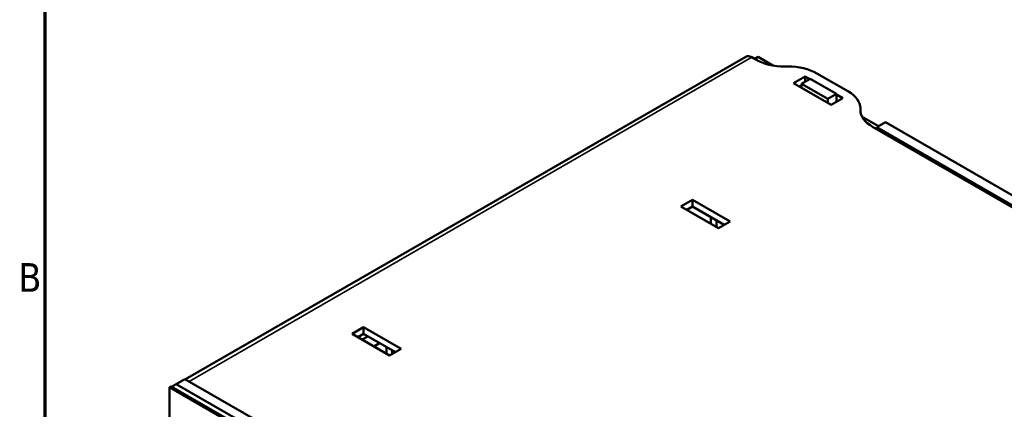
# Model space of a CAD drawing. Header units: millimetres. Extents: x -8 to 1688, y -8 to 1196.
# Tile 3 of 12: x 20 to 501, y 380 to 570. Entities that reach past the tile are written whole.
import ezdxf

# ---------------------------------------------------------------- set-up
doc = ezdxf.new("R2010")
doc.units = ezdxf.units.MM
doc.header["$LTSCALE"] = 4
for name, color, linetype, lineweight in [('Bordo (ISO)', 7, 'Continuous', 70), ('Simbolo (ISO)', 7, 'Continuous', 25), ('Visibile (ISO)', 7, 'Continuous', 50), ('Visibile sottile (ISO)', 7, 'Continuous', 35)]:
    doc.layers.add(name, color=color, linetype=linetype, lineweight=lineweight)
doc.styles.add('Testo nota (ISO)', font='tahoma.ttf')

# ---------------------------------------------------------------- blocks, each defined once
blk = doc.blocks.new('Bordi adel')
at = {"layer": 'Bordo (ISO)'}
blk.add_line((8, 289), (8, 8), dxfattribs=at)
at = {"layer": 'Simbolo (ISO)', "insert": (7.6, 111.12), "char_height": 3.5, "attachment_point": 6, "style": 'Testo nota (ISO)'}
blk.add_mtext('B', dxfattribs=at)

msp = doc.modelspace()

# ---------------------------------------------------------------- linework, layer by layer
at = {"layer": 'Visibile (ISO)'}
for p, q in [((374.425, 552.336), (100.746, 394.734)), ((377.419, 552.041), (379.34, 550.936)), ((378.845, 551.221), (380.531, 552.192)), ((380.531, 552.192), (387.723, 548.05)), ((393.482, 547.562), (395.015, 547.562)), ((409.157, 544.189), (424.595, 535.299)), ((397.784, 539.337), (403.441, 542.595)), ((416.169, 528.75), (397.784, 539.337)), ((405.987, 541.457), (401.744, 539.014)), ((401.744, 539.014), (401.744, 537.057)), ((414.472, 531.684), (401.744, 539.014)), ((403.441, 542.595), (405.701, 541.293)), ((403.441, 542.595), (403.441, 539.991)), ((418.714, 534.127), (405.987, 541.457)), ((401.744, 538.347), (400.623, 537.702)), ((414.472, 531.684), (418.714, 534.127)), ((418.714, 534.127), (418.714, 530.216)), ((414.472, 529.727), (414.472, 531.684)), ((421.826, 532.007), (416.169, 528.75)), ((418.714, 533.799), (421.826, 532.007)), ((418.986, 530.372), (418.714, 530.529)), ((430.452, 527.155), (430.452, 526.272)), ((431.3, 522.956), (439.349, 518.321)), ((442.756, 520.283), (438.513, 517.84)), ((609.633, 424.185), (442.756, 520.283)), ((436.31, 518.128), (607.028, 419.819)), ((438.513, 517.84), (438.513, 516.86)), ((605.391, 421.741), (438.513, 517.84)), ((342.771, 479.153), (348.428, 482.411)), ((348.428, 482.411), (348.428, 479.141)), ((348.428, 482.411), (366.813, 471.824)), ((361.156, 468.566), (342.771, 479.153)), ((348.428, 479.141), (345.611, 477.518)), ((363.973, 470.189), (348.428, 479.141)), ((357.338, 470.765), (357.338, 474.01)), ((360.166, 472.381), (360.166, 469.136)), ((366.813, 471.824), (361.156, 468.566)), ((182.116, 416.934), (187.773, 420.192)), ((187.773, 420.192), (187.773, 416.921)), ((187.773, 420.192), (206.158, 409.604)), ((200.501, 406.347), (182.116, 416.934)), ((187.773, 416.921), (184.956, 415.299)), ((189.843, 415.73), (187.025, 414.107)), ((203.319, 407.969), (187.773, 416.921)), ((192.704, 410.837), (195.521, 412.46)), ((198.946, 407.243), (198.946, 410.488)), ((206.158, 409.604), (200.501, 406.347)), ((201.774, 408.859), (201.774, 407.08)), ((96.274, 392.423), (100.516, 394.866)), ((100.516, 394.866), (391.844, 227.102)), ((93.021, 390.866), (93.728, 391.273)), ((93.021, 390.866), (390.006, 219.844)), ((93.021, 250.248), (93.021, 390.866)), ((390.713, 220.251), (93.728, 391.273)), ((94.011, 391.11), (96.274, 392.423)), ((96.274, 392.423), (387.602, 224.659))]:
    msp.add_line(p, q, dxfattribs=at)
for centre, major_axis, ratio, start_param, end_param in [((377.419, 547.136), (-2.994, 5.2), 0.5780931, 5.4997209, 6.2831853), ((393.482, 559.08), (20, 0), 0.5758617, 3.9269908, 4.712389), ((395.015, 536.045), (20, 0), 0.5758617, 0.7853982, 1.5707963), ((410.452, 527.155), (20, 0), 0.5758617, 0, 0.7853982), ((450.452, 526.272), (-20, 0), 0.5758617, 0, 0.7853982)]:
    msp.add_ellipse(centre, major_axis=major_axis, ratio=ratio, start_param=start_param, end_param=end_param, dxfattribs=at)
at = {"layer": 'Visibile sottile (ISO)'}
msp.add_line((377.419, 552.041), (102.498, 393.725), dxfattribs=at)

# ---------------------------------------------------------------- block references
at = {"xscale": 4, "yscale": 4, "zscale": 4}
msp.add_blockref('Bordi adel', (0, 0), dxfattribs=at)

doc.saveas('drawing.dxf')
